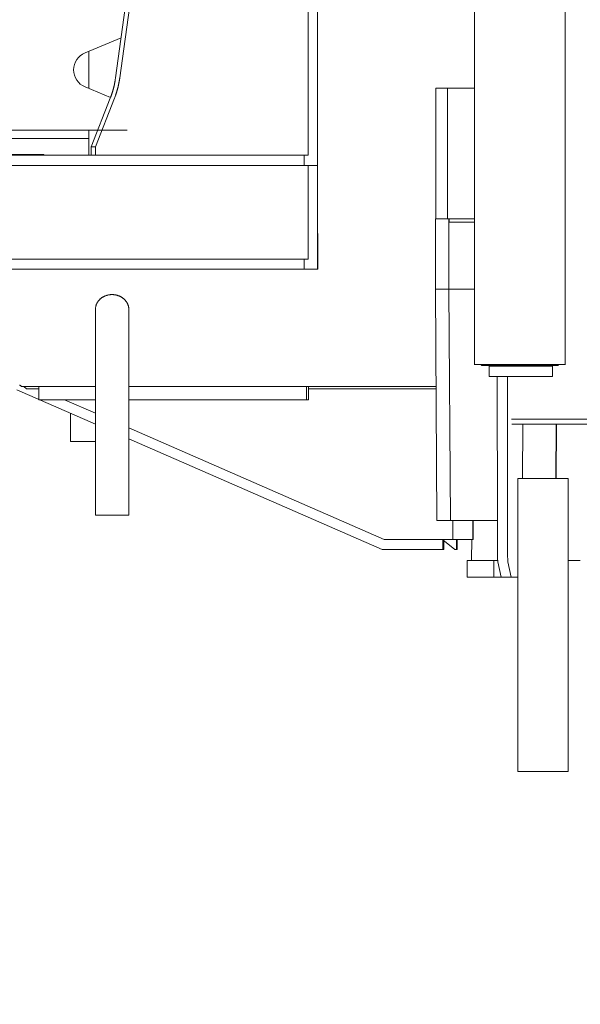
# Model space of a CAD drawing. Extents: x 0 to 59450, y 0 to 42050.
# Tile 94 of 256: x 24539 to 24874, y 7063 to 7651. Entities that reach past the tile are written whole.
import ezdxf

# ---------------------------------------------------------------- set-up
doc = ezdxf.new("R2010")
doc.units = 0
doc.header["$LTSCALE"] = 20
doc.header["$MEASUREMENT"] = 0
doc.layers.get('0').update_dxf_attribs({"linetype": 'CONTINUOUS'})
doc.layers.get('Defpoints').update_dxf_attribs({"linetype": 'CONTINUOUS'})
doc.dimstyles.new('DXF001', dxfattribs={"dimtxt": 3.1, "dimasz": 2, "dimexe": 2, "dimexo": 0.8, "dimgap": 0.09, "dimtad": 1, "dimdsep": 46, "dimtxsty": 'STANDARD', "dimcen": 0.09, "dimazin": 2, "dimtfac": 0.645161, "dimtdec": 4, "dimtmove": 0, "dimatfit": 3, "dimfxl": 1, "dimtvp": 0.66129, "dimtolj": 1, "dimtzin": 0, "dimarcsym": 0})

# ---------------------------------------------------------------- blocks, each defined once
blk = doc.blocks.new('_OPEN')
at = {"color": 0, "linetype": 'ByBlock', "lineweight": -2}
for p, q in [((-1, 0.166667), (0, 0)), ((0, 0), (-1, -0.166667)), ((0, 0), (-1, 0))]:
    blk.add_line(p, q, dxfattribs=at)
blk = doc.blocks.new('*D30')
at = {"color": 0, "linetype": 'Continuous', "lineweight": -2}
for p, q in [((29198.94, 9314.54), (23516.2, 9314.54)), ((23518.2, 9312.54), (23518.2, 6317.04)), ((29202.69, 6315.04), (23516.2, 6315.04))]:
    blk.add_line(p, q, dxfattribs=at)
at = {"layer": 'Defpoints', "color": 0, "linetype": 'Continuous'}
for p in [(29199.74, 9314.54), (23518.2, 6315.04), (29203.49, 6315.04)]:
    blk.add_point(p, dxfattribs=at)
at = {"color": 0, "linetype": 'Continuous', "lineweight": -2, "xscale": 2, "yscale": 2, "zscale": 2}
for p, rotation in [((23518.2, 9314.54), 90), ((23518.2, 6315.04), 270)]:
    blk.add_blockref('_OPEN', p, dxfattribs=dict(at, rotation=rotation))
at = {"color": 0, "linetype": 'Continuous', "lineweight": 13, "insert": (23468.11, 7988.69), "char_height": 100, "attachment_point": 5, "rotation": 90}
blk.add_mtext('\\A1;\\A1;3000', dxfattribs=at)

msp = doc.modelspace()

# ---------------------------------------------------------------- linework, layer by layer
at = {"color": 3, "linetype": 'Continuous', "lineweight": 13}
for p, q in [((24711.154, 7979.774), (24711.154, 7569.774)), ((24810.503, 7944.874), (24810.503, 7444.674)), ((24864.503, 7444.674), (24864.503, 7944.874)), ((24716.602, 7939.774), (24716.602, 7609.774)), ((24596.068, 7616.099), (24617.885, 7774.774)), ((24620.406, 7774.774), (24598.588, 7616.099)), ((24577.816, 7630.936), (24599.333, 7639.849)), ((24580.141, 7609.648), (24580.141, 7631.899)), ((24598.59, 7616.098), (24598.531, 7615.68)), ((24593.065, 7604.295), (24577.816, 7610.609)), ((24716.601, 7609.772), (24716.601, 7606.083)), ((24787.251, 7609.774), (24794.207, 7609.774)), ((24787.251, 7609.774), (24787.251, 7531.774)), ((24794.209, 7609.774), (24794.209, 7531.774)), ((24794.209, 7609.774), (24810.503, 7609.774)), ((24581.586, 7574.774), (24592.911, 7603.893)), ((24595.432, 7603.893), (24584.106, 7574.774)), ((24592.91, 7603.893), (24593.06, 7604.283)), ((24716.601, 7606.083), (24716.602, 7602.378)), ((24716.602, 7602.378), (24716.604, 7598.656)), ((24716.604, 7598.656), (24716.606, 7594.921)), ((24716.606, 7594.921), (24716.608, 7591.174)), ((24716.608, 7591.174), (24716.611, 7587.419)), ((24716.633, 7563.774), (24716.633, 7591.757)), ((24716.611, 7587.419), (24716.615, 7583.658)), ((24077.026, 7584.774), (24585.474, 7584.774)), ((24077.026, 7584.774), (24603.026, 7584.774)), ((24580.176, 7579.774), (24418.576, 7579.774)), ((24580.141, 7569.774), (24580.141, 7584.773)), ((24716.615, 7583.658), (24716.619, 7579.894)), ((24716.619, 7579.894), (24716.624, 7576.129)), ((24581.586, 7569.774), (24581.586, 7574.774)), ((24581.586, 7574.774), (24584.106, 7574.774)), ((24584.106, 7574.774), (24584.106, 7569.774)), ((24716.624, 7576.129), (24716.629, 7572.366)), ((24367.266, 7569.774), (24581.584, 7569.774)), ((24418.576, 7570.274), (24553.176, 7570.274)), ((24553.176, 7570.274), (24553.176, 7569.774)), ((24581.586, 7569.774), (24584.106, 7569.774)), ((24584.106, 7569.774), (24711.154, 7569.774)), ((24708.633, 7569.774), (24708.633, 7563.774)), ((24716.629, 7572.366), (24716.635, 7568.607)), ((24716.635, 7568.607), (24716.642, 7564.856)), ((24543.834, 7563.774), (24367.266, 7563.774)), ((24543.834, 7563.774), (24563.529, 7563.774)), ((24563.529, 7563.774), (24711.154, 7563.774)), ((24711.154, 7507.774), (24711.154, 7563.774)), ((24716.633, 7563.774), (24711.155, 7563.774)), ((24716.633, 7563.774), (24716.633, 7501.774)), ((24716.683, 7563.774), (24716.633, 7563.774)), ((24716.642, 7564.856), (24716.649, 7561.116)), ((24716.649, 7561.116), (24716.657, 7557.388)), ((24716.657, 7557.388), (24716.665, 7553.676)), ((24716.665, 7553.676), (24716.674, 7549.983)), ((24716.674, 7549.983), (24716.683, 7546.313)), ((24716.683, 7546.313), (24716.693, 7542.664)), ((24716.693, 7542.664), (24716.704, 7539.038)), ((24716.704, 7539.038), (24716.715, 7535.454)), ((24716.715, 7535.454), (24716.727, 7531.922)), ((24716.727, 7531.922), (24716.739, 7528.374)), ((24716.739, 7528.374), (24716.753, 7524.79)), ((24787.041, 7531.774), (24795.041, 7531.774)), ((24787.041, 7531.774), (24787.041, 7489.774)), ((24795.041, 7489.774), (24795.041, 7531.774)), ((24795.041, 7531.774), (24795.209, 7531.774)), ((24810.503, 7529.774), (24795.041, 7529.774)), ((24810.503, 7531.774), (24795.209, 7531.774)), ((24795.251, 7529.774), (24795.251, 7531.772)), ((24716.753, 7524.79), (24716.765, 7521.445)), ((24716.765, 7521.445), (24716.777, 7518.44)), ((24716.777, 7518.44), (24716.794, 7514.69)), ((24716.794, 7514.69), (24716.821, 7509.06)), ((24716.821, 7509.06), (24716.857, 7501.774)), ((24543.838, 7507.774), (24348.546, 7507.774)), ((24538.846, 7507.774), (24354.612, 7507.774)), ((24563.529, 7507.774), (24538.846, 7507.774)), ((24711.154, 7507.774), (24563.529, 7507.774)), ((24708.633, 7507.774), (24708.633, 7501.774)), ((24348.546, 7501.774), (24708.633, 7501.774)), ((24708.633, 7501.774), (24716.633, 7501.774)), ((24716.633, 7501.774), (24716.857, 7501.774)), ((24787.041, 7489.774), (24795.041, 7489.774)), ((24788.005, 7351.774), (24787.041, 7489.774)), ((24810.503, 7489.774), (24795.041, 7489.774)), ((24795.041, 7489.774), (24796.005, 7351.774)), ((24584.02, 7477.69), (24584.02, 7354.774)), ((24604.019, 7477.562), (24604.007, 7477.985)), ((24604.02, 7354.774), (24604.02, 7477.562)), ((24810.503, 7444.774), (24864.503, 7444.774)), ((24810.503, 7444.774), (24864.503, 7444.774)), ((24814.502, 7444.774), (24814.382, 7444.632)), ((24860.003, 7444.274), (24815.003, 7444.274)), ((24819.098, 7443.774), (24824.063, 7443.774)), ((24819.098, 7443.774), (24819.098, 7437.774)), ((24824.063, 7443.774), (24850.062, 7443.774)), ((24850.062, 7443.774), (24855.097, 7443.774)), ((24857.003, 7443.774), (24855.097, 7443.774)), ((24857.003, 7437.774), (24857.003, 7443.774)), ((24860.868, 7444.774), (24860.851, 7444.745)), ((24824.063, 7437.774), (24819.098, 7437.774)), ((24824.063, 7437.774), (24824.139, 7349.012)), ((24850.062, 7437.774), (24824.063, 7437.774)), ((24830.139, 7349.012), (24830.063, 7437.774)), ((24855.097, 7437.774), (24850.062, 7437.774)), ((24855.097, 7437.774), (24857.003, 7437.774)), ((24537.057, 7429.725), (24584.02, 7409.185)), ((24539.849, 7431.774), (24584.018, 7431.774)), ((24541.364, 7431.774), (24542.864, 7430.274)), ((24550.177, 7430.274), (24542.864, 7430.274)), ((24550.176, 7431.774), (24550.176, 7423.774)), ((24604.019, 7431.774), (24787.446, 7431.774)), ((24710.172, 7423.774), (24710.172, 7431.774)), ((24711.289, 7431.774), (24711.289, 7423.774)), ((24787.456, 7430.274), (24711.29, 7430.274)), ((24550.176, 7423.774), (24584.02, 7423.774)), ((24565.581, 7423.774), (24584.02, 7415.709)), ((24604.02, 7423.774), (24710.172, 7423.774)), ((24711.289, 7423.774), (24710.172, 7423.774)), ((24569.178, 7415.676), (24569.178, 7398.774)), ((24877.422, 7412.274), (24832.551, 7412.274)), ((24877.442, 7409.274), (24832.646, 7409.274)), ((24839.052, 7376.774), (24839.279, 7409.274)), ((24859.278, 7409.274), (24859.051, 7376.774)), ((24859.15, 7376.774), (24859.377, 7409.274)), ((24604.02, 7406.961), (24756.496, 7340.274)), ((24569.178, 7398.774), (24584.02, 7398.774)), ((24604.02, 7400.437), (24755.297, 7334.274)), ((24866.284, 7376.774), (24836.285, 7376.774)), ((24836.285, 7376.774), (24836.285, 7221.774)), ((24866.284, 7221.774), (24866.284, 7376.774)), ((24866.319, 7376.774), (24866.284, 7376.774)), ((24866.319, 7221.774), (24866.319, 7376.774)), ((24584.02, 7354.774), (24604.02, 7354.774)), ((24788.005, 7351.774), (24796.005, 7351.774)), ((24796.005, 7351.774), (24824.137, 7351.774)), ((24797.495, 7340.274), (24797.495, 7351.774)), ((24809.515, 7351.774), (24809.515, 7340.274)), ((24809.55, 7351.774), (24809.55, 7340.274)), ((24824.138, 7349.013), (24824.14, 7347.931)), ((24824.14, 7347.931), (24824.141, 7346.843)), ((24824.141, 7346.843), (24824.143, 7345.748)), ((24824.143, 7345.748), (24824.145, 7344.652)), ((24824.145, 7344.652), (24824.148, 7343.557)), ((24830.142, 7346.541), (24830.138, 7349.013)), ((24830.145, 7344.652), (24830.142, 7346.541)), ((24830.148, 7343.423), (24830.145, 7344.652)), ((24797.495, 7340.274), (24756.496, 7340.274)), ((24791.551, 7334.274), (24791.551, 7340.274)), ((24791.551, 7340.147), (24798.591, 7334.274)), ((24792.116, 7339.675), (24792.116, 7334.274)), ((24809.515, 7340.274), (24797.495, 7340.274)), ((24799.597, 7340.274), (24799.597, 7334.274)), ((24800.172, 7334.274), (24800.172, 7340.274)), ((24808.771, 7337.291), (24808.782, 7338.567)), ((24808.782, 7338.567), (24808.797, 7340.274)), ((24809.55, 7340.274), (24809.515, 7340.274)), ((24824.148, 7343.557), (24824.151, 7342.469)), ((24824.151, 7342.469), (24824.154, 7341.39)), ((24824.154, 7341.39), (24824.158, 7340.325)), ((24824.158, 7340.325), (24824.162, 7339.279)), ((24824.162, 7339.279), (24824.166, 7338.255)), ((24824.166, 7338.255), (24824.171, 7337.257)), ((24830.15, 7342.469), (24830.148, 7343.423)), ((24830.154, 7341.424), (24830.15, 7342.469)), ((24830.157, 7340.325), (24830.154, 7341.424)), ((24830.162, 7339.271), (24830.157, 7340.325)), ((24830.166, 7338.255), (24830.162, 7339.271)), ((24830.171, 7337.26), (24830.166, 7338.255)), ((24755.297, 7334.274), (24791.551, 7334.274)), ((24792.116, 7334.274), (24791.551, 7334.274)), ((24799.597, 7334.274), (24798.591, 7334.274)), ((24799.597, 7334.274), (24800.172, 7334.274)), ((24808.705, 7331.899), (24808.713, 7332.397)), ((24808.713, 7332.397), (24808.72, 7332.923)), ((24808.72, 7332.923), (24808.728, 7333.472)), ((24808.728, 7333.472), (24808.735, 7334.042)), ((24808.735, 7334.042), (24808.743, 7334.649)), ((24808.743, 7334.649), (24808.75, 7335.299)), ((24808.75, 7335.299), (24808.757, 7335.924)), ((24808.757, 7335.924), (24808.763, 7336.501)), ((24808.763, 7336.501), (24808.771, 7337.291)), ((24824.171, 7337.257), (24824.176, 7336.29)), ((24824.176, 7336.29), (24824.182, 7335.357)), ((24824.182, 7335.357), (24824.188, 7334.462)), ((24824.188, 7334.462), (24824.194, 7333.61)), ((24824.194, 7333.61), (24824.2, 7332.801)), ((24824.2, 7332.801), (24824.207, 7332.041)), ((24824.207, 7332.041), (24824.214, 7331.33)), ((24830.176, 7336.29), (24830.171, 7337.26)), ((24830.182, 7335.357), (24830.176, 7336.29)), ((24830.188, 7334.462), (24830.182, 7335.357)), ((24830.194, 7333.61), (24830.188, 7334.462)), ((24830.2, 7332.801), (24830.194, 7333.61)), ((24830.207, 7332.041), (24830.2, 7332.801)), ((24830.214, 7331.33), (24830.207, 7332.041)), ((24805.959, 7317.774), (24805.959, 7327.774)), ((24805.959, 7327.774), (24821.986, 7327.774)), ((24808.566, 7327.775), (24808.574, 7327.789)), ((24821.986, 7327.774), (24821.986, 7317.774)), ((24824.282, 7327.774), (24821.986, 7327.774)), ((24824.214, 7331.33), (24824.221, 7330.672)), ((24824.221, 7330.672), (24824.229, 7330.067)), ((24824.307, 7327.071), (24826.283, 7317.774)), ((24830.305, 7327.072), (24830.297, 7327.132)), ((24832.283, 7317.774), (24830.306, 7327.071)), ((24873.343, 7327.774), (24866.317, 7327.774)), ((24873.622, 7327.774), (24873.343, 7327.774)), ((24821.986, 7317.774), (24805.959, 7317.774)), ((24821.986, 7317.774), (24826.281, 7317.774)), ((24832.283, 7317.774), (24826.283, 7317.774)), ((24833.121, 7317.774), (24832.285, 7317.774)), ((24833.122, 7317.774), (24836.283, 7317.774)), ((24836.285, 7219.576), (24836.283, 7221.774)), ((24866.285, 7221.774), (24866.286, 7220.821)), ((24866.286, 7220.821), (24866.286, 7219.855)), ((24836.286, 7217.887), (24836.285, 7219.576)), ((24836.288, 7216.774), (24836.286, 7217.887)), ((24836.29, 7215.897), (24836.288, 7216.774)), ((24836.292, 7214.936), (24836.29, 7215.897)), ((24836.295, 7213.921), (24836.292, 7214.936)), ((24866.286, 7219.855), (24866.287, 7218.876)), ((24866.287, 7218.876), (24866.288, 7217.887)), ((24866.288, 7217.887), (24866.289, 7216.893)), ((24866.289, 7216.893), (24866.291, 7215.897)), ((24866.291, 7215.897), (24866.293, 7214.905)), ((24866.293, 7214.905), (24866.296, 7213.921)), ((24836.298, 7212.941), (24836.295, 7213.921)), ((24836.302, 7211.993), (24836.298, 7212.941)), ((24836.306, 7211.061), (24836.302, 7211.993)), ((24836.31, 7210.151), (24836.306, 7211.061)), ((24836.315, 7209.275), (24836.31, 7210.151)), ((24836.32, 7208.433), (24836.315, 7209.275)), ((24866.296, 7213.921), (24866.299, 7212.948)), ((24866.299, 7212.948), (24866.303, 7211.993)), ((24866.303, 7211.993), (24866.306, 7211.059)), ((24866.306, 7211.059), (24866.311, 7210.151)), ((24866.311, 7210.151), (24866.315, 7209.275)), ((24866.315, 7209.275), (24866.32, 7208.433)), ((24836.325, 7207.632), (24836.32, 7208.433)), ((24836.331, 7206.873), (24836.325, 7207.632)), ((24836.337, 7206.161), (24836.331, 7206.873)), ((24866.32, 7208.433), (24866.325, 7207.632)), ((24866.325, 7207.632), (24866.331, 7206.873)), ((24866.331, 7206.873), (24866.337, 7206.161)), ((24866.337, 7206.161), (24866.343, 7205.497)), ((24866.343, 7205.497), (24866.349, 7204.886)), ((24836.425, 7201.773), (24836.419, 7201.796)), ((24866.424, 7201.774), (24836.424, 7201.774))]:
    msp.add_line(p, q, dxfattribs=at)
for centre, radius, start, end in [((24582.026, 7620.774), 11, 112.5, 247.5), ((24549.28, 7622.135), 47.166, 350.018524, 350.595728), ((24554.104, 7621.32), 42.274, 350.617812, 351.609262), ((24484.085, 7632.519), 113.181, 351.172868, 351.657836), ((24544.096, 7623.593), 55.007, 349.969188, 350.409323), ((24544.013, 7623.633), 55.095, 350.382161, 350.821594), ((24544.022, 7623.529), 55.07, 350.92707, 351.366482), ((24544.083, 7623.679), 55.032, 351.203057, 351.642858), ((24542.6, 7623.451), 53.975, 343.653526, 344.100766), ((24542.509, 7623.361), 54.039, 344.219048, 344.665759), ((24542.477, 7623.512), 54.11, 344.520471, 344.967148), ((24542.502, 7623.392), 54.054, 345.082986, 345.530129), ((24542.325, 7623.459), 54.243, 345.507738, 345.953422), ((24541.964, 7623.572), 54.62, 345.930473, 346.373118), ((24542.304, 7623.496), 54.272, 346.366553, 346.812648), ((24543.212, 7623.166), 53.313, 346.93597, 347.390672), ((24541.866, 7623.672), 54.737, 347.180601, 347.622105), ((24538.38, 7624.24), 58.264, 347.811221, 348.2233), ((24542.818, 7623.407), 53.749, 348.127773, 348.581947), ((24550.19, 7621.885), 46.222, 348.62139, 349.161831), ((24539.489, 7624.006), 57.131, 349.091205, 349.501587), ((24448.882, 7641.216), 149.358, 349.343103, 349.485098), ((24545.934, 7623.186), 53.122, 343.679673, 344.134932), ((24544.912, 7623.514), 54.194, 344.096587, 344.542529), ((24544.449, 7623.54), 54.647, 344.646232, 345.088015), ((24544.682, 7623.614), 54.441, 344.949718, 345.393848), ((24544.737, 7623.484), 54.355, 345.511493, 345.95636), ((24544.584, 7623.541), 54.518, 345.937409, 346.381124), ((24544.491, 7623.454), 54.588, 346.492881, 346.935918), ((24544.455, 7623.611), 54.658, 346.784046, 347.226924), ((24544.41, 7623.513), 54.681, 347.33758, 347.780179), ((24544.345, 7623.679), 54.78, 347.625007, 348.067148), ((24544.292, 7623.584), 54.812, 348.175377, 348.617114), ((24544.235, 7623.619), 54.875, 348.592763, 349.03408), ((24544.193, 7623.523), 54.898, 349.141362, 349.582342), ((24544.149, 7623.687), 54.971, 349.422719, 349.863333), ((24543.442, 7623.15), 53.084, 339.180864, 339.631951), ((24543.268, 7623.204), 53.266, 339.642119, 340.092131), ((24543.147, 7623.243), 53.393, 340.09712, 340.546448), ((24543.1, 7623.254), 53.441, 340.551848, 341.001215), ((24543.036, 7623.277), 53.509, 341.000963, 341.450109), ((24542.956, 7623.303), 53.593, 341.450252, 341.899087), ((24542.877, 7623.333), 53.678, 341.894977, 342.343443), ((24542.806, 7623.232), 53.715, 342.469458, 342.917664), ((24542.739, 7623.389), 53.825, 342.779041, 343.226941), ((24542.677, 7623.416), 53.892, 343.218456, 343.666132), ((24492.461, 7642.899), 110.111, 339.253054, 339.746339), ((24557.15, 7619.363), 41.275, 339.312139, 340.317892), ((24552.479, 7620.995), 46.224, 340.363247, 340.946995), ((24457.041, 7652.802), 146.82, 341.372575, 341.516054), ((24542.934, 7624.011), 56.231, 341.590983, 342.005259), ((24553.116, 7620.839), 45.566, 341.843331, 342.387904), ((24545.907, 7623.182), 53.147, 342.332457, 342.789308), ((24541.461, 7624.546), 57.797, 342.802131, 343.216004), ((24544.729, 7623.456), 54.354, 343.320564, 343.763331), ((24593.553, 7476.509), 9.999, 120.667962, 123.220644), ((24593.65, 7476.387), 10.155, 118.23209, 120.786751), ((24593.697, 7476.257), 10.291, 115.546009, 118.116867), ((24593.776, 7476.123), 10.446, 113.049405, 115.62015), ((24593.808, 7476.019), 10.554, 110.409348, 112.992183), ((24593.867, 7475.871), 10.714, 107.845786, 110.427313), ((24593.886, 7475.785), 10.8, 105.211036, 107.800688), ((24593.925, 7475.685), 10.908, 102.682601, 105.270272), ((24593.929, 7475.591), 11.001, 100.005933, 102.598127), ((24593.952, 7475.514), 11.08, 97.464273, 100.054318), ((24593.946, 7475.451), 11.142, 94.799709, 97.390916), ((24593.958, 7475.396), 11.197, 92.249799, 94.839014), ((24593.946, 7475.385), 11.208, 89.596343, 92.183533), ((24593.954, 7475.352), 11.241, 87.050992, 89.636495), ((24593.939, 7475.37), 11.224, 84.393539, 86.973894), ((24593.95, 7475.404), 11.19, 81.849691, 84.428615), ((24593.939, 7475.408), 11.187, 79.223096, 81.793702), ((24593.959, 7475.487), 11.106, 76.679948, 79.249156), ((24593.956, 7475.547), 11.048, 74.033406, 76.591006), ((24593.99, 7475.629), 10.959, 71.533355, 74.089184), ((24593.998, 7475.705), 10.884, 68.90286, 71.443536), ((24594.051, 7475.816), 10.762, 66.413965, 68.95207), ((24594.07, 7475.916), 10.662, 63.774737, 66.294105), ((24594.141, 7476.037), 10.524, 61.314199, 63.829377), ((24594.171, 7476.121), 10.435, 58.74621, 61.238189), ((24594.26, 7476.259), 10.27, 56.285836, 58.772371), ((24590.265, 7478.215), 6.179, 169.649966, 176.206599), ((24591.11, 7478.085), 7.033, 166.195599, 169.846375), ((24615.966, 7469.781), 33.222, 161.926259, 162.513641), ((24592.921, 7477.297), 8.982, 159.520924, 161.896079), ((24591.13, 7478.17), 7.001, 157.888844, 161.089279), ((24592.566, 7477.534), 8.571, 155.050736, 157.563041), ((24593.358, 7477.079), 9.481, 152.382441, 154.575034), ((24592.803, 7477.37), 8.854, 150.074027, 152.386706), ((24592.53, 7477.522), 8.542, 147.657829, 150.043948), ((24592.596, 7477.49), 8.614, 145.350547, 147.714637), ((24592.833, 7477.329), 8.902, 143.041891, 145.363922), ((24592.808, 7477.332), 8.88, 140.564935, 142.963011), ((24592.899, 7477.279), 8.984, 138.237405, 140.670776), ((24592.996, 7477.198), 9.11, 135.808608, 138.263462), ((24593.139, 7477.049), 9.316, 133.306332, 135.765477), ((24593.196, 7476.983), 9.403, 130.788035, 133.282116), ((24593.316, 7476.868), 9.569, 128.37769, 130.881112), ((24593.383, 7476.77), 9.688, 125.801285, 128.328935), ((24593.497, 7476.627), 9.87, 123.319416, 125.850839), ((24594.305, 7476.343), 10.176, 53.768904, 56.229871), ((24594.403, 7476.473), 10.013, 51.332157, 53.782732), ((24594.438, 7476.543), 9.937, 48.823909, 51.239171), ((24594.569, 7476.706), 9.727, 46.364277, 48.774485), ((24594.656, 7476.79), 9.607, 44.004751, 46.392038), ((24594.715, 7476.871), 9.508, 41.549801, 43.903474), ((24594.664, 7476.841), 9.566, 39.194308, 41.479965), ((24594.977, 7477.092), 9.165, 36.895364, 39.217943), ((24595.133, 7477.204), 8.973, 34.612846, 36.918215), ((24595.224, 7477.281), 8.855, 32.234249, 34.539115), ((24595.488, 7477.439), 8.547, 29.877011, 32.279718), ((24595.54, 7477.445), 8.499, 27.566234, 30.016114), ((24595.645, 7477.501), 8.38, 25.030091, 27.561513), ((24595.703, 7477.515), 8.321, 22.516682, 25.10913), ((24595.8, 7477.561), 8.214, 19.814075, 22.482489), ((24595.827, 7477.546), 8.194, 17.258656, 19.975082), ((24595.884, 7477.582), 8.129, 14.356986, 17.136181), ((24595.94, 7477.567), 8.078, 11.721212, 14.560494), ((24596.122, 7477.59), 7.895, 8.87489, 11.824095), ((24601.364, 7476.638), 17.378, 173.437873, 176.530561), ((24595.979, 7477.569), 8.04, 5.935511, 8.867625), ((24595.442, 7477.554), 8.576, 2.875344, 5.65901), ((24814.498, 7444.525), 0.181, 173.795609, 181.458182), ((24814.329, 7444.527), 0.0144, 209.224629, 338.827575), ((24816.95, 7442.679), 3.226, 142.7597, 144.680792), ((24814.418, 7444.66), 0.157, 241.471832, 247.946699), ((24814.35, 7444.499), 0.0185, 6.390186, 59.529773), ((24814.125, 7444.229), 0.364, 45.631167, 48.216714), ((24814.419, 7444.533), 0.0585, 227.987659, 244.537814), ((24814.707, 7444.885), 0.512, 232.306356, 234.12328), ((24814.221, 7444.213), 0.318, 51.150298, 54.10118), ((24815.191, 7445.58), 1.359, 235.427534, 236.141062), ((24814.713, 7444.832), 0.472, 233.776722, 235.708534), ((24814.97, 7445.242), 0.957, 236.824622, 237.820833), ((24815.198, 7445.594), 1.375, 237.591724, 238.279867), ((24815.011, 7445.29), 1.019, 238.245567, 239.167183), ((24814.97, 7445.215), 0.933, 238.960464, 239.958326), ((24815, 7445.26), 0.987, 239.756218, 240.692335), ((24815.01, 7445.335), 1.057, 242.188443, 243.103493), ((24815.003, 7445.252), 0.981, 241.325864, 242.253376), ((24815, 7445.242), 0.971, 242.124658, 243.055413), ((24815.001, 7445.303), 1.026, 244.521038, 245.445175), ((24815.003, 7445.299), 1.024, 245.279985, 246.201011), ((24815.002, 7445.233), 0.962, 244.669471, 245.588346), ((24815.001, 7445.29), 1.015, 246.954118, 247.871261), ((24815.001, 7445.288), 1.013, 247.807714, 248.721242), ((24815.001, 7445.222), 0.951, 247.285795, 248.197036), ((24815.001, 7445.283), 1.008, 249.477225, 250.384908), ((24815.001, 7445.28), 1.005, 250.359445, 251.264762), ((24815.001, 7445.279), 1.004, 251.251972, 252.15337), ((24815.001, 7445.277), 1.002, 252.083495, 252.982403), ((24815, 7445.276), 1.002, 253.028674, 253.923592), ((24815.001, 7445.275), 1.001, 253.840892, 254.732983), ((24815, 7445.276), 1.002, 254.803355, 255.690719), ((24815.001, 7445.275), 1, 255.629109, 256.514207), ((24815, 7445.274), 1, 256.569989, 257.451937), ((24815.001, 7445.277), 1.002, 257.409333, 258.2864), ((24815.002, 7445.284), 1.01, 258.329765, 259.19732), ((24815, 7445.211), 0.938, 258.490767, 259.361973), ((24814.997, 7445.262), 0.988, 260.096542, 260.978814), ((24815.001, 7445.289), 1.015, 260.966398, 261.822673), ((24815.01, 7445.359), 1.085, 261.893257, 262.692336), ((24814.998, 7445.268), 0.993, 262.683719, 263.55543), ((24814.983, 7445.12), 0.845, 263.475479, 264.498556), ((24815.007, 7445.299), 1.025, 264.099117, 264.885042), ((24815.138, 7446.801), 2.533, 264.972071, 265.267247), ((24814.987, 7445.127), 0.852, 266.09877, 267.176706), ((24814.984, 7445.056), 0.781, 267.157962, 268.993209), ((24815.031, 7446.287), 2.013, 268.255457, 269.166667), ((24859.928, 7446.291), 2.018, 272.090198, 274.25109), ((24860.044, 7445.062), 0.784, 272.487742, 276.814474), ((24860.035, 7445.141), 0.864, 276.756358, 279.30115), ((24859.692, 7446.668), 2.428, 281.461567, 282.184814), ((24859.987, 7445.311), 1.039, 282.101409, 283.968966), ((24860.044, 7445.136), 0.856, 283.088428, 285.507304), ((24860.008, 7445.261), 0.985, 285.59039, 287.653433), ((24859.98, 7445.327), 1.057, 288.003152, 289.894957), ((24860, 7445.304), 1.029, 289.309686, 291.328904), ((24860.009, 7445.236), 0.962, 292.26042, 294.33542), ((24860.002, 7445.293), 1.017, 293.408989, 295.450139), ((24859.999, 7445.287), 1.013, 295.73764, 297.764279), ((24860, 7445.271), 0.998, 298.145505, 300.183167), ((24860.002, 7445.287), 1.012, 299.643276, 301.684401), ((24859.999, 7445.252), 0.984, 302.859219, 304.89397), ((24859.999, 7445.302), 1.025, 303.304818, 305.335283), ((24859.998, 7445.269), 0.999, 306.493783, 308.518694), ((24859.999, 7445.293), 1.017, 307.649569, 309.670048), ((24859.997, 7445.262), 0.995, 310.884061, 312.895265), ((24859.997, 7445.289), 1.014, 311.861801, 313.86557), ((24859.995, 7445.289), 1.016, 313.913148, 315.903212), ((24859.996, 7445.259), 0.995, 317.103902, 319.087389), ((24859.996, 7445.289), 1.015, 317.853495, 319.827095), ((24859.994, 7445.292), 1.018, 319.744079, 321.700309), ((24859.984, 7445.272), 1.014, 322.972878, 324.893014), ((24859.996, 7445.265), 1, 324.78756, 326.721536), ((24860.021, 7445.281), 0.988, 325.1622, 327.140883), ((24597.564, 7496.039), 86.405, 227.15297, 227.477715), ((24553.91, 7448.837), 22.113, 228.178111, 229.380339), ((24549.84, 7444.186), 15.933, 229.602439, 231.166314), ((24808.54, 7327.817), 0.0443, 319.1821, 376.288352), ((24808.055, 7327.926), 0.536, 349.714131, 357.248112), ((24806.496, 7328.12), 2.106, 353.988393, 356.657936), ((24803.388, 7328.39), 5.226, 355.699362, 357.095193), ((24797.984, 7328.818), 10.646, 356.265218, 357.102629), ((24789.891, 7329.183), 18.747, 357.239729, 357.80537), ((24778.255, 7329.711), 30.394, 357.65144, 358.053925), ((24762.98, 7330.303), 45.68, 357.962422, 358.267464), ((24742.92, 7331.235), 65.761, 357.98344, 358.220174), ((24718.288, 7331.744), 90.397, 358.38307, 358.574045), ((24687.675, 7332.596), 121.021, 358.531155, 358.687198), ((24651.712, 7333.503), 156.996, 358.657259, 358.78824), ((24608.887, 7334.508), 199.832, 358.759684, 358.870611), ((24560.401, 7335.555), 248.33, 358.849534, 358.945464), ((24503.112, 7336.727), 305.63, 358.923581, 359.006616), ((24438.246, 7337.96), 370.509, 358.989857, 359.062654), ((25256.659, 7335.317), 432.462, 180.695578, 180.768183), ((25127.315, 7334.175), 303.115, 180.880244, 180.973714), ((25011.017, 7331.785), 186.794, 180.846812, 180.981399), ((24982.292, 7331.742), 158.073, 181.144144, 181.281161), ((25087.463, 7333.946), 263.266, 181.248944, 181.316985), ((24886.919, 7329.773), 62.681, 181.716428, 181.972055), ((24843.389, 7328.379), 19.13, 182.287216, 183.113651), ((24839.969, 7328.201), 15.704, 183.143382, 184.122249), ((25317.045, 7336.181), 486.856, 180.570963, 180.648383), ((25204.511, 7334.699), 374.312, 180.616543, 180.709163), ((25111.327, 7333.891), 281.125, 180.779469, 180.8913), ((25032.179, 7332.134), 201.96, 180.742195, 180.882285), ((24970.415, 7331.378), 140.192, 180.96207, 181.140292), ((24920.96, 7330.304), 90.725, 181.083767, 181.324213), ((24885.216, 7329.236), 54.967, 181.071993, 181.40903), ((24860.143, 7328.639), 29.887, 181.446886, 181.962444), ((24844.71, 7328.051), 14.443, 181.727418, 182.573258), ((24835.387, 7327.574), 5.108, 181.930024, 183.743456), ((24831.271, 7327.249), 0.982, 180.453779, 186.861754), ((25376.438, 7210.713), 540.121, 180.482874, 180.553266), ((25259.369, 7210.041), 423.05, 180.61541, 180.698118), ((25155.311, 7208.037), 318.976, 180.565882, 180.666127), ((25070.308, 7207.342), 233.972, 180.737902, 180.860777), ((24999.148, 7206.153), 162.801, 180.818792, 180.976082), ((24944.994, 7205.138), 108.638, 180.927565, 181.132894), ((24902.869, 7204.216), 66.503, 181.055799, 181.343817), ((25323.663, 7210.345), 457.346, 180.683839, 180.753743), ((25237.889, 7208.524), 371.557, 180.647022, 180.724336), ((25121.468, 7207.596), 255.134, 180.846449, 180.9469), ((25019.404, 7205.926), 153.057, 180.953069, 181.099378), ((24990.342, 7205.431), 123.99, 181.128398, 181.282177), ((24873.751, 7203.46), 37.376, 181.232405, 181.657892), ((24854.52, 7202.834), 18.135, 181.436844, 182.144575), ((24843.752, 7202.374), 7.357, 181.704954, 183.025868), ((24838.206, 7202.031), 1.802, 181.441176, 185.254135), ((24836.498, 7201.839), 0.0902, 162.72183, 208.686404), ((25058.523, 7206.767), 192.184, 181.225614, 181.30657), ((24910.775, 7203.814), 44.409, 181.844656, 182.141436), ((24877.541, 7202.653), 11.155, 182.55792, 183.608421), ((24873.056, 7202.462), 6.668, 184.396368, 185.924834)]:
    msp.add_arc(centre, radius, start, end, dxfattribs=at)

# ---------------------------------------------------------------- dimensions: what is measured, and where the dimension line sits
at = {"linetype": 'Continuous', "lineweight": 13}
dim = msp.add_linear_dim(base=(23518.199, 6315.036), p1=(29199.739, 9314.536), p2=(29203.486, 6315.036), angle=90, text='\\A1;3000', dimstyle='DXF001', override={"dimtxt": 100, "dimasz": 2, "dimblk1": 'OPEN', "dimblk2": 'OPEN', "dimsah": 1}, dxfattribs=at)
dim.commit()
dim.dimension.update_dxf_attribs({"geometry": '*D30', "text_midpoint": (23518.199, 7988.686), "dimtype": 160})

doc.saveas('drawing.dxf')
